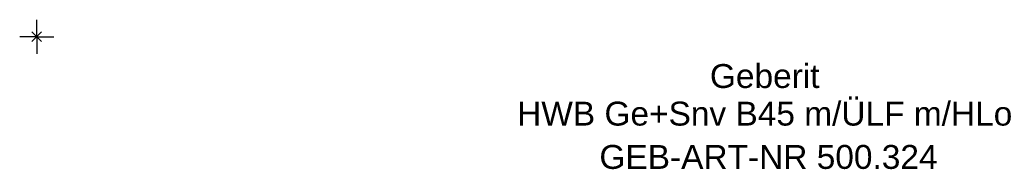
# Model space of a CAD drawing. Header units: millimetres. Extents: x -2 to 370, y -19 to 850.
# Tile 1 of 2: x -2 to 141, y -19 to 2. Entities that reach past the tile are written whole.
import ezdxf
from ezdxf.enums import TextEntityAlignment as Align

# ---------------------------------------------------------------- set-up
doc = ezdxf.new("R2010")
doc.units = ezdxf.units.MM
doc.layers.get('0').update_dxf_attribs({"linetype": 'CONTINUOUS'})
for name, color, linetype, lineweight in [('Arbeitspunkt(DIN)', 7, 'CONTINUOUS', 25), ('GEB-ART-NR', 1, 'CONTINUOUS', 18), ('GEB-BEZUG', 2, 'CONTINUOUS', 25), ('GEB-TEXT', 5, 'CONTINUOUS', 18)]:
    doc.layers.add(name, color=color, linetype=linetype, lineweight=lineweight)
doc.styles.get("Standard").update_dxf_attribs({"font": 'arial.ttf'})

# ---------------------------------------------------------------- blocks, each defined once
blk = doc.blocks.new('Einfügepunkt')
at = {"layer": 'GEB-BEZUG'}
for p, q in [((-0.71, -0.71), (0.71, 0.71)), ((-0.71, 0.71), (0.71, -0.71))]:
    blk.add_line(p, q, dxfattribs=at)

msp = doc.modelspace()

# ---------------------------------------------------------------- linework, layer by layer
at = {"layer": 'Arbeitspunkt(DIN)', "ltscale": 25}
for q in [(0, 2.5), (-2.5, 0), (0, -2.5), (2.5, 0)]:
    msp.add_line((0, 0), q, dxfattribs=at)

# ---------------------------------------------------------------- block references
at = {"ltscale": 25}
msp.add_blockref('Einfügepunkt', (0, 0), dxfattribs=at)

# ---------------------------------------------------------------- texts
at = {"layer": 'GEB-ART-NR'}
msp.add_text('GEB-ART-NR 500.324', height=3.5, dxfattribs=at).set_placement((107, -19.34), align=Align.CENTER)
at = {"layer": 'GEB-TEXT'}
for s, p in [('Geberit', (106.45, -7.5)), ('HWB Ge+Snv B45 m/ÜLF m/HLo', (106.45, -13))]:
    msp.add_text(s, height=3.5, dxfattribs=at).set_placement(p, align=Align.CENTER)

doc.saveas('drawing.dxf')
